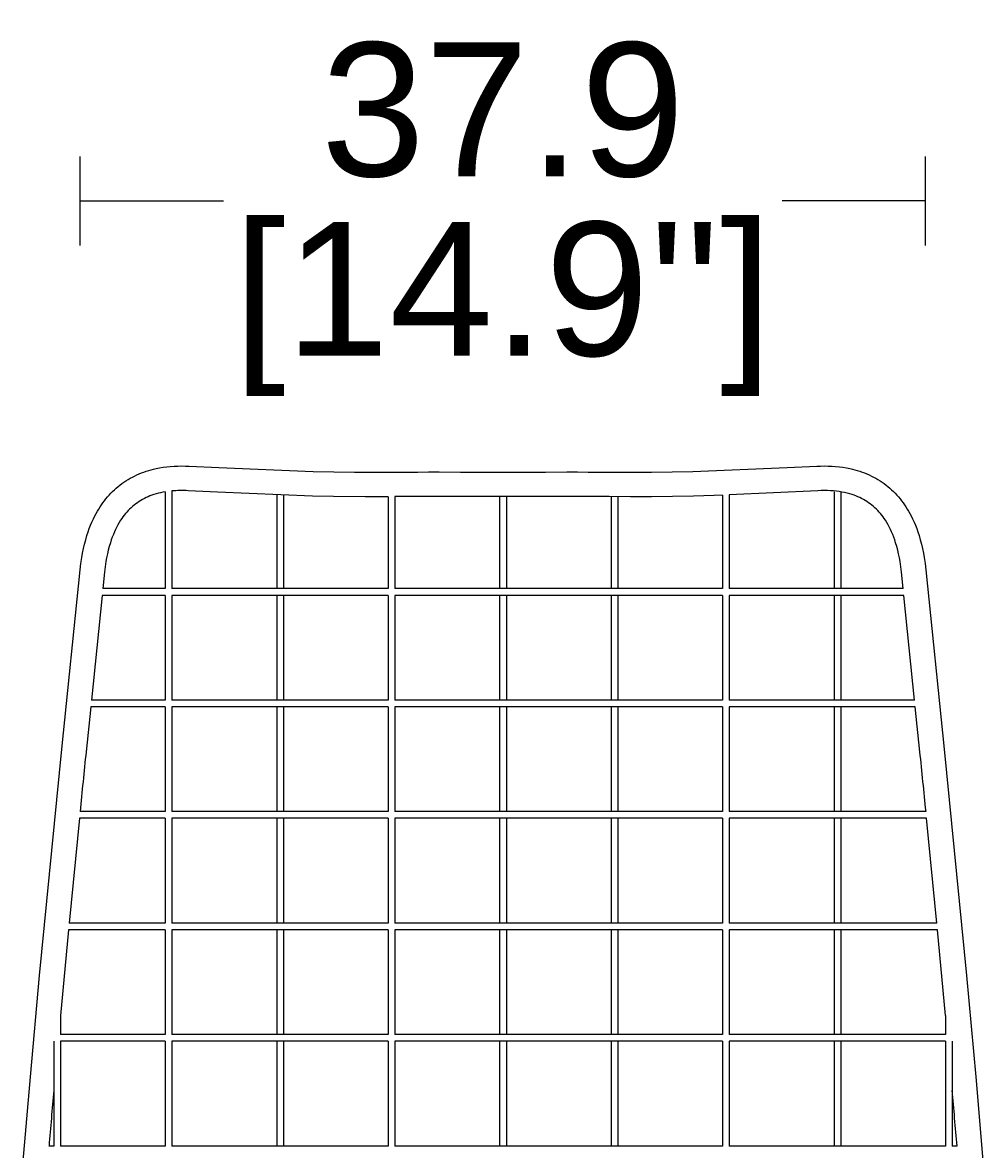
# Model space of a CAD drawing. Header units: centimetres. Extents: x 10400 to 15023, y -8038 to -5428.
# Tile 10 of 20: x 10417 to 10848, y -5982 to -5477. Entities that reach past the tile are written whole.
import ezdxf

# ---------------------------------------------------------------- set-up
doc = ezdxf.new("R2010")
doc.units = ezdxf.units.CM
doc.layers.add('CC-DIMENSION', color=251, linetype='Continuous')
doc.layers.add('Livello 1', color=250, linetype='Continuous')
doc.styles.add('Cassina', font='arial.ttf')
doc.dimstyles.new('ABACO custom interiors_ass', dxfattribs={"dimtxt": 3, "dimasz": 1, "dimexe": 1, "dimexo": 2, "dimgap": 0.5, "dimtad": 0, "dimdec": 1, "dimlfac": 0.1, "dimzin": 0, "dimdsep": 46, "dimtxsty": 'Cassina', "dimblk": 'NONE', "dimcen": 1, "dimclrd": 256, "dimclre": 256, "dimclrt": 7, "dimadec": 0, "dimazin": 0, "dimtfac": 1, "dimtdec": 1, "dimtofl": 0, "dimtmove": 1, "dimatfit": 2, "dimldrblk": 'OBLIQUE', "dimfxl": 1, "dimfxlon": 1, "dimtolj": 1, "dimtzin": 0, "dimarcsym": 1})

# ---------------------------------------------------------------- blocks, each defined once
blk = doc.blocks.new('*D115')
at = {"layer": 'CC-DIMENSION', "lineweight": -2, "transparency": 16777216}
for p, q in [((10443.3, -5577.11), (10443.3, -5537.11)), ((10822.45, -5577.11), (10822.45, -5537.11)), ((10443.3, -5557.11), (10507.58, -5557.11)), ((10822.45, -5557.11), (10758.17, -5557.11))]:
    blk.add_line(p, q, dxfattribs=at)
at = {"layer": 'Defpoints', "color": 0, "transparency": 16777216}
for p in [(10822.45, -5557.11), (10443.3, -5722.46), (10822.45, -5721.11)]:
    blk.add_point(p, dxfattribs=at)
at = {"layer": 'CC-DIMENSION', "color": 7, "transparency": 16777216, "char_height": 60, "attachment_point": 5, "style": 'Cassina'}
for s, insert in [('\\A1;37.9', (10632.87, -5516.46)), ("\\A1;[14.9'']", (10632.87, -5605.57))]:
    blk.add_mtext(s, dxfattribs=dict(at, insert=insert))
blk = doc.blocks.new('_None')
blk = doc.blocks.new('_Oblique')
at = {"color": 0, "linetype": 'ByBlock', "lineweight": -2}
blk.add_line((-0.5, -0.5), (0.5, 0.5), dxfattribs=at)

msp = doc.modelspace()

# ---------------------------------------------------------------- linework, layer by layer
at = {"layer": 'Livello 1'}
for p, q in [((10466.71, -5680.95), (10467.7, -5680.45)), ((10467.7, -5680.45), (10468.7, -5679.97)), ((10468.7, -5679.97), (10469.74, -5679.52)), ((10469.74, -5679.52), (10470.79, -5679.1)), ((10470.79, -5679.1), (10471.85, -5678.7)), ((10471.85, -5678.7), (10472.91, -5678.34)), ((10472.91, -5678.34), (10474.02, -5677.99)), ((10474.02, -5677.99), (10475.13, -5677.67)), ((10475.13, -5677.67), (10476.25, -5677.39)), ((10476.25, -5677.39), (10477.38, -5677.13)), ((10477.38, -5677.13), (10478.94, -5676.82)), ((10478.94, -5676.82), (10480.51, -5676.56)), ((10480.51, -5676.56), (10482.09, -5676.35)), ((10482.09, -5676.35), (10483.73, -5676.18)), ((10483.73, -5676.18), (10485.38, -5676.06)), ((10485.38, -5676.06), (10487.03, -5675.99)), ((10487.03, -5675.99), (10488.75, -5675.96)), ((10488.75, -5675.96), (10490.48, -5675.98)), ((10490.48, -5675.98), (10492.2, -5676.04)), ((10492.2, -5676.04), (10505.42, -5676.67)), ((10505.42, -5676.67), (10547.82, -5678.48)), ((10547.82, -5678.48), (10557.07, -5678.64)), ((10557.07, -5678.64), (10566.4, -5678.72)), ((10566.4, -5678.72), (10571.09, -5678.74)), ((10571.09, -5678.74), (10575.8, -5678.74)), ((10575.8, -5678.74), (10585.26, -5678.71)), ((10585.26, -5678.71), (10594.76, -5678.67)), ((10594.76, -5678.67), (10599.53, -5678.65)), ((10599.53, -5678.65), (10604.31, -5678.64)), ((10604.31, -5678.64), (10613.86, -5678.66)), ((10613.86, -5678.66), (10623.41, -5678.68)), ((10623.41, -5678.68), (10642.49, -5678.68)), ((10642.49, -5678.68), (10652.04, -5678.66)), ((10652.04, -5678.66), (10661.6, -5678.64)), ((10661.6, -5678.64), (10666.37, -5678.65)), ((10666.37, -5678.65), (10671.14, -5678.67)), ((10671.14, -5678.67), (10680.65, -5678.71)), ((10680.65, -5678.71), (10690.11, -5678.74)), ((10690.11, -5678.74), (10694.81, -5678.74)), ((10694.81, -5678.74), (10699.5, -5678.72)), ((10699.5, -5678.72), (10708.83, -5678.64)), ((10708.83, -5678.64), (10718.08, -5678.48)), ((10718.08, -5678.48), (10760.48, -5676.67)), ((10760.48, -5676.67), (10773.7, -5676.04)), ((10773.7, -5676.04), (10775.43, -5675.98)), ((10775.43, -5675.98), (10777.15, -5675.96)), ((10777.15, -5675.96), (10778.88, -5675.99)), ((10778.88, -5675.99), (10780.53, -5676.06)), ((10780.53, -5676.06), (10782.17, -5676.18)), ((10782.17, -5676.18), (10783.82, -5676.35)), ((10783.82, -5676.35), (10785.39, -5676.56)), ((10785.39, -5676.56), (10786.96, -5676.82)), ((10786.96, -5676.82), (10788.53, -5677.13)), ((10788.53, -5677.13), (10789.65, -5677.39)), ((10789.65, -5677.39), (10790.77, -5677.67)), ((10790.77, -5677.67), (10791.89, -5677.99)), ((10791.89, -5677.99), (10792.99, -5678.34)), ((10792.99, -5678.34), (10794.06, -5678.7)), ((10794.06, -5678.7), (10795.12, -5679.1)), ((10795.12, -5679.1), (10796.17, -5679.52)), ((10796.17, -5679.52), (10797.2, -5679.97)), ((10797.2, -5679.97), (10798.21, -5680.45)), ((10798.21, -5680.45), (10799.2, -5680.95)), ((10459.44, -5685.92), (10460.28, -5685.21)), ((10460.28, -5685.21), (10461.14, -5684.52)), ((10461.14, -5684.52), (10462.02, -5683.86)), ((10462.02, -5683.86), (10462.92, -5683.23)), ((10462.92, -5683.23), (10463.84, -5682.62)), ((10463.84, -5682.62), (10464.77, -5682.04)), ((10464.77, -5682.04), (10465.73, -5681.48)), ((10465.73, -5681.48), (10466.71, -5680.95)), ((10799.2, -5680.95), (10800.17, -5681.48)), ((10800.17, -5681.48), (10801.13, -5682.04)), ((10801.13, -5682.04), (10802.07, -5682.62)), ((10802.07, -5682.62), (10802.99, -5683.23)), ((10802.99, -5683.23), (10803.89, -5683.86)), ((10803.89, -5683.86), (10804.77, -5684.52)), ((10804.77, -5684.52), (10805.62, -5685.21)), ((10805.62, -5685.21), (10806.46, -5685.92)), ((10454.86, -5690.68), (10455.56, -5689.83)), ((10455.56, -5689.83), (10456.3, -5689)), ((10456.3, -5689), (10457.05, -5688.2)), ((10457.05, -5688.2), (10457.83, -5687.41)), ((10457.83, -5687.41), (10458.63, -5686.65)), ((10458.63, -5686.65), (10459.44, -5685.92)), ((10472.11, -5690.53), (10471.31, -5690.96)), ((10472.93, -5690.12), (10472.11, -5690.53)), ((10473.77, -5689.75), (10472.93, -5690.12)), ((10474.61, -5689.4), (10473.77, -5689.75)), ((10475.47, -5689.08), (10474.61, -5689.4)), ((10476.34, -5688.79), (10475.47, -5689.08)), ((10477.34, -5688.48), (10476.34, -5688.79)), ((10478.36, -5688.2), (10477.34, -5688.48)), ((10479.38, -5687.95), (10478.36, -5688.2)), ((10480.42, -5687.73), (10479.38, -5687.95)), ((10481.45, -5687.55), (10480.42, -5687.73)), ((10481.45, -5687.55), (10481.45, -5730.97)), ((10484.45, -5687.16), (10484.45, -5730.97)), ((10504.9, -5687.66), (10491.67, -5687.03)), ((10547.56, -5689.47), (10504.9, -5687.66)), ((10531.45, -5689.05), (10531.45, -5730.97)), ((10534.45, -5689.05), (10534.45, -5730.97)), ((10556.93, -5689.64), (10547.56, -5689.47)), ((10571.08, -5689.74), (10556.93, -5689.64)), ((10575.82, -5689.74), (10571.08, -5689.74)), ((10581.45, -5689.72), (10575.82, -5689.74)), ((10581.45, -5689.72), (10581.45, -5730.97)), ((10585.31, -5689.71), (10584.45, -5689.71)), ((10584.45, -5689.71), (10584.45, -5730.97)), ((10594.81, -5689.67), (10585.31, -5689.71)), ((10599.56, -5689.65), (10594.81, -5689.67)), ((10604.31, -5689.64), (10599.56, -5689.65)), ((10613.84, -5689.66), (10604.31, -5689.64)), ((10623.39, -5689.68), (10613.84, -5689.66)), ((10642.52, -5689.68), (10623.39, -5689.68)), ((10631.45, -5689.7), (10631.45, -5730.97)), ((10634.45, -5689.7), (10634.45, -5730.97)), ((10652.07, -5689.66), (10642.52, -5689.68)), ((10661.59, -5689.64), (10652.07, -5689.66)), ((10666.35, -5689.65), (10661.59, -5689.64)), ((10680.6, -5689.71), (10666.35, -5689.65)), ((10690.09, -5689.74), (10680.6, -5689.71)), ((10681.45, -5689.72), (10681.45, -5730.97)), ((10684.45, -5689.72), (10684.45, -5730.97)), ((10694.83, -5689.74), (10690.09, -5689.74)), ((10699.55, -5689.72), (10694.83, -5689.74)), ((10708.98, -5689.64), (10699.55, -5689.72)), ((10718.34, -5689.47), (10708.98, -5689.64)), ((10727.63, -5689.2), (10718.34, -5689.47)), ((10731.45, -5689.05), (10727.63, -5689.2)), ((10731.45, -5689.05), (10731.45, -5730.97)), ((10774.23, -5687.03), (10734.45, -5688.93)), ((10734.45, -5688.93), (10734.45, -5730.97)), ((10775.67, -5686.97), (10774.23, -5687.03)), ((10777.1, -5686.96), (10775.67, -5686.97)), ((10778.54, -5686.98), (10777.1, -5686.96)), ((10779.87, -5687.04), (10778.54, -5686.98)), ((10781.2, -5687.14), (10779.87, -5687.04)), ((10782.53, -5687.27), (10781.2, -5687.14)), ((10781.45, -5687.55), (10781.45, -5730.97)), ((10783.76, -5687.44), (10782.53, -5687.27)), ((10784.98, -5687.64), (10783.76, -5687.44)), ((10784.45, -5687.55), (10784.45, -5730.97)), ((10786.2, -5687.88), (10784.98, -5687.64)), ((10787.34, -5688.15), (10786.2, -5687.88)), ((10788.46, -5688.45), (10787.34, -5688.15)), ((10789.57, -5688.79), (10788.46, -5688.45)), ((10790.44, -5689.08), (10789.57, -5688.79)), ((10791.29, -5689.4), (10790.44, -5689.08)), ((10792.14, -5689.75), (10791.29, -5689.4)), ((10792.97, -5690.12), (10792.14, -5689.75)), ((10793.79, -5690.53), (10792.97, -5690.12)), ((10794.6, -5690.96), (10793.79, -5690.53)), ((10806.46, -5685.92), (10807.28, -5686.65)), ((10807.28, -5686.65), (10808.08, -5687.41)), ((10808.08, -5687.41), (10808.85, -5688.2)), ((10808.85, -5688.2), (10809.61, -5689)), ((10809.61, -5689), (10810.34, -5689.83)), ((10810.34, -5689.83), (10811.05, -5690.68)), ((10451.03, -5696.25), (10451.61, -5695.27)), ((10451.61, -5695.27), (10452.22, -5694.3)), ((10452.22, -5694.3), (10452.84, -5693.37)), ((10452.84, -5693.37), (10453.49, -5692.46)), ((10453.49, -5692.46), (10454.16, -5691.56)), ((10454.16, -5691.56), (10454.86, -5690.68)), ((10465.46, -5695.32), (10464.82, -5695.97)), ((10466.13, -5694.69), (10465.46, -5695.32)), ((10466.81, -5694.09), (10466.13, -5694.69)), ((10467.51, -5693.5), (10466.81, -5694.09)), ((10468.24, -5692.94), (10467.51, -5693.5)), ((10468.98, -5692.41), (10468.24, -5692.94)), ((10469.74, -5691.9), (10468.98, -5692.41)), ((10470.51, -5691.42), (10469.74, -5691.9)), ((10471.31, -5690.96), (10470.51, -5691.42)), ((10795.39, -5691.42), (10794.6, -5690.96)), ((10796.17, -5691.9), (10795.39, -5691.42)), ((10796.93, -5692.41), (10796.17, -5691.9)), ((10797.67, -5692.94), (10796.93, -5692.41)), ((10798.39, -5693.5), (10797.67, -5692.94)), ((10799.1, -5694.09), (10798.39, -5693.5)), ((10799.78, -5694.69), (10799.1, -5694.09)), ((10800.44, -5695.32), (10799.78, -5694.69)), ((10801.09, -5695.97), (10800.44, -5695.32)), ((10811.05, -5690.68), (10811.74, -5691.56)), ((10811.74, -5691.56), (10812.42, -5692.46)), ((10812.42, -5692.46), (10813.06, -5693.37)), ((10813.06, -5693.37), (10813.68, -5694.3)), ((10813.68, -5694.3), (10814.29, -5695.27)), ((10814.29, -5695.27), (10814.88, -5696.25)), ((10448.59, -5701.08), (10449.24, -5699.66)), ((10449.24, -5699.66), (10449.93, -5698.25)), ((10449.93, -5698.25), (10450.47, -5697.25)), ((10450.47, -5697.25), (10451.03, -5696.25)), ((10461.45, -5700.29), (10460.84, -5701.27)), ((10461.95, -5699.52), (10461.45, -5700.29)), ((10462.48, -5698.78), (10461.95, -5699.52)), ((10463.03, -5698.05), (10462.48, -5698.78)), ((10463.6, -5697.34), (10463.03, -5698.05)), ((10464.2, -5696.64), (10463.6, -5697.34)), ((10464.82, -5695.97), (10464.2, -5696.64)), ((10801.71, -5696.64), (10801.09, -5695.97)), ((10802.31, -5697.34), (10801.71, -5696.64)), ((10802.88, -5698.05), (10802.31, -5697.34)), ((10803.43, -5698.78), (10802.88, -5698.05)), ((10803.96, -5699.52), (10803.43, -5698.78)), ((10804.46, -5700.29), (10803.96, -5699.52)), ((10805.07, -5701.27), (10804.46, -5700.29)), ((10814.88, -5696.25), (10815.44, -5697.25)), ((10815.44, -5697.25), (10815.97, -5698.25)), ((10815.97, -5698.25), (10816.67, -5699.66)), ((10816.67, -5699.66), (10817.32, -5701.08)), ((10446.35, -5707.08), (10446.85, -5705.54)), ((10446.85, -5705.54), (10447.39, -5704.02)), ((10447.39, -5704.02), (10447.98, -5702.52)), ((10447.98, -5702.52), (10448.59, -5701.08)), ((10458.65, -5705.52), (10458.17, -5706.65)), ((10459.16, -5704.4), (10458.65, -5705.52)), ((10459.71, -5703.3), (10459.16, -5704.4)), ((10460.26, -5702.28), (10459.71, -5703.3)), ((10460.84, -5701.27), (10460.26, -5702.28)), ((10805.65, -5702.28), (10805.07, -5701.27)), ((10806.2, -5703.3), (10805.65, -5702.28)), ((10806.75, -5704.4), (10806.2, -5703.3)), ((10807.26, -5705.52), (10806.75, -5704.4)), ((10807.74, -5706.65), (10807.26, -5705.52)), ((10817.32, -5701.08), (10817.93, -5702.52)), ((10817.93, -5702.52), (10818.51, -5704.02)), ((10818.51, -5704.02), (10819.06, -5705.54)), ((10819.06, -5705.54), (10819.56, -5707.08)), ((10445.25, -5711.03), (10445.77, -5709.05)), ((10445.77, -5709.05), (10446.35, -5707.08)), ((10456.85, -5710.36), (10456.36, -5712.03)), ((10457.25, -5709.11), (10456.85, -5710.36)), ((10457.69, -5707.88), (10457.25, -5709.11)), ((10458.17, -5706.65), (10457.69, -5707.88)), ((10808.21, -5707.88), (10807.74, -5706.65)), ((10808.65, -5709.11), (10808.21, -5707.88)), ((10809.06, -5710.36), (10808.65, -5709.11)), ((10809.55, -5712.03), (10809.06, -5710.36)), ((10819.56, -5707.08), (10820.14, -5709.05)), ((10820.14, -5709.05), (10820.66, -5711.03)), ((10444.02, -5717.06), (10444.37, -5715.04)), ((10444.37, -5715.04), (10444.78, -5713.03)), ((10444.78, -5713.03), (10445.25, -5711.03)), ((10455.52, -5715.41), (10455.17, -5717.12)), ((10455.91, -5713.72), (10455.52, -5715.41)), ((10456.36, -5712.03), (10455.91, -5713.72)), ((10809.99, -5713.72), (10809.55, -5712.03)), ((10810.39, -5715.41), (10809.99, -5713.72)), ((10810.73, -5717.12), (10810.39, -5715.41)), ((10820.66, -5711.03), (10821.13, -5713.03)), ((10821.13, -5713.03), (10821.53, -5715.04)), ((10821.53, -5715.04), (10821.89, -5717.06)), ((10443.3, -5722.46), (10443.62, -5719.76)), ((10443.62, -5719.76), (10444.02, -5717.06)), ((10454.87, -5718.83), (10454.52, -5721.21)), ((10455.17, -5717.12), (10454.87, -5718.83)), ((10811.03, -5718.83), (10810.73, -5717.12)), ((10811.38, -5721.21), (10811.03, -5718.83)), ((10821.89, -5717.06), (10822.29, -5719.76)), ((10822.29, -5719.76), (10822.6, -5722.46)), ((10435.01, -5802.99), (10443.3, -5722.46)), ((10454.24, -5723.59), (10453.48, -5730.97)), ((10454.52, -5721.21), (10454.24, -5723.59)), ((10811.66, -5723.59), (10811.38, -5721.21)), ((10812.42, -5730.97), (10811.66, -5723.59)), ((10822.6, -5722.46), (10830.9, -5802.99)), ((10481.45, -5730.97), (10453.48, -5730.97)), ((10581.45, -5730.97), (10484.45, -5730.97)), ((10731.45, -5730.97), (10584.45, -5730.97)), ((10812.42, -5730.97), (10734.45, -5730.97)), ((10453.17, -5733.97), (10448.33, -5780.97)), ((10481.45, -5733.97), (10453.17, -5733.97)), ((10481.45, -5733.97), (10481.45, -5780.97)), ((10484.45, -5733.97), (10484.45, -5780.97)), ((10581.45, -5733.97), (10484.45, -5733.97)), ((10531.45, -5733.97), (10531.45, -5780.97)), ((10534.45, -5733.97), (10534.45, -5780.97)), ((10581.45, -5733.97), (10581.45, -5780.97)), ((10584.45, -5733.97), (10584.45, -5780.97)), ((10731.45, -5733.97), (10584.45, -5733.97)), ((10631.45, -5733.97), (10631.45, -5780.97)), ((10634.45, -5733.97), (10634.45, -5780.97)), ((10681.45, -5733.97), (10681.45, -5780.97)), ((10684.45, -5733.97), (10684.45, -5780.97)), ((10731.45, -5733.97), (10731.45, -5780.97)), ((10734.45, -5733.97), (10734.45, -5780.97)), ((10812.73, -5733.97), (10734.45, -5733.97)), ((10781.45, -5733.97), (10781.45, -5780.97)), ((10784.45, -5733.97), (10784.45, -5780.97)), ((10817.57, -5780.97), (10812.73, -5733.97)), ((10481.45, -5780.97), (10448.33, -5780.97)), ((10581.45, -5780.97), (10484.45, -5780.97)), ((10731.45, -5780.97), (10584.45, -5780.97)), ((10817.57, -5780.97), (10734.45, -5780.97)), ((10448.02, -5783.97), (10445.95, -5804.12)), ((10481.45, -5783.97), (10448.02, -5783.97)), ((10481.45, -5783.97), (10481.45, -5830.97)), ((10484.45, -5783.97), (10484.45, -5830.97)), ((10581.45, -5783.97), (10484.45, -5783.97)), ((10531.45, -5783.97), (10531.45, -5830.97)), ((10534.45, -5783.97), (10534.45, -5830.97)), ((10581.45, -5783.97), (10581.45, -5830.97)), ((10584.45, -5783.97), (10584.45, -5830.97)), ((10731.45, -5783.97), (10584.45, -5783.97)), ((10631.45, -5783.97), (10631.45, -5830.97)), ((10634.45, -5783.97), (10634.45, -5830.97)), ((10681.45, -5783.97), (10681.45, -5830.97)), ((10684.45, -5783.97), (10684.45, -5830.97)), ((10731.45, -5783.97), (10731.45, -5830.97)), ((10734.45, -5783.97), (10734.45, -5830.97)), ((10817.88, -5783.97), (10734.45, -5783.97)), ((10781.45, -5783.97), (10781.45, -5830.97)), ((10784.45, -5783.97), (10784.45, -5830.97)), ((10819.96, -5804.12), (10817.88, -5783.97)), ((10425.05, -5904.46), (10435.01, -5802.99)), ((10830.9, -5802.99), (10840.85, -5904.46)), ((10481.45, -5830.97), (10443.22, -5830.97)), ((10581.45, -5830.97), (10484.45, -5830.97)), ((10731.45, -5830.97), (10584.45, -5830.97)), ((10822.69, -5830.97), (10734.45, -5830.97)), ((10442.92, -5833.97), (10438.32, -5880.97)), ((10481.45, -5833.97), (10442.92, -5833.97)), ((10481.45, -5833.97), (10481.45, -5880.97)), ((10484.45, -5833.97), (10484.45, -5880.97)), ((10581.45, -5833.97), (10484.45, -5833.97)), ((10531.45, -5833.97), (10531.45, -5880.97)), ((10534.45, -5833.97), (10534.45, -5880.97)), ((10581.45, -5833.97), (10581.45, -5880.97)), ((10584.45, -5833.97), (10584.45, -5880.97)), ((10731.45, -5833.97), (10584.45, -5833.97)), ((10631.45, -5833.97), (10631.45, -5880.97)), ((10634.45, -5833.97), (10634.45, -5880.97)), ((10681.45, -5833.97), (10681.45, -5880.97)), ((10684.45, -5833.97), (10684.45, -5880.97)), ((10731.45, -5833.97), (10731.45, -5880.97)), ((10734.45, -5833.97), (10734.45, -5880.97)), ((10822.99, -5833.97), (10734.45, -5833.97)), ((10781.45, -5833.97), (10781.45, -5880.97)), ((10784.45, -5833.97), (10784.45, -5880.97)), ((10827.59, -5880.97), (10822.99, -5833.97)), ((10481.45, -5880.97), (10438.32, -5880.97)), ((10581.45, -5880.97), (10484.45, -5880.97)), ((10731.45, -5880.97), (10584.45, -5880.97)), ((10827.59, -5880.97), (10734.45, -5880.97)), ((10438.03, -5883.97), (10434.45, -5922.35)), ((10481.45, -5883.97), (10438.03, -5883.97)), ((10481.45, -5883.97), (10481.45, -5930.97)), ((10484.45, -5883.97), (10484.45, -5930.97)), ((10581.45, -5883.97), (10484.45, -5883.97)), ((10531.45, -5883.97), (10531.45, -5930.97)), ((10534.45, -5883.97), (10534.45, -5930.97)), ((10581.45, -5883.97), (10581.45, -5930.97)), ((10584.45, -5883.97), (10584.45, -5930.97)), ((10731.45, -5883.97), (10584.45, -5883.97)), ((10631.45, -5883.97), (10631.45, -5930.97)), ((10634.45, -5883.97), (10634.45, -5930.97)), ((10681.45, -5883.97), (10681.45, -5930.97)), ((10684.45, -5883.97), (10684.45, -5930.97)), ((10731.45, -5883.97), (10731.45, -5930.97)), ((10734.45, -5883.97), (10734.45, -5930.97)), ((10827.88, -5883.97), (10734.45, -5883.97)), ((10781.45, -5883.97), (10781.45, -5930.97)), ((10784.45, -5883.97), (10784.45, -5930.97)), ((10831.45, -5922.35), (10827.88, -5883.97)), ((10420.94, -5949.94), (10425.05, -5904.46)), ((10840.85, -5904.46), (10844.97, -5949.94)), ((10434.45, -5922.35), (10434.45, -5930.97)), ((10831.45, -5922.35), (10831.45, -5930.97)), ((10481.45, -5930.97), (10434.45, -5930.97)), ((10581.45, -5930.97), (10484.45, -5930.97)), ((10731.45, -5930.97), (10584.45, -5930.97)), ((10831.45, -5930.97), (10734.45, -5930.97)), ((10431.45, -5933.97), (10431.45, -5980.97)), ((10434.45, -5933.97), (10434.45, -5980.97)), ((10481.45, -5933.97), (10434.45, -5933.97)), ((10481.45, -5933.97), (10481.45, -5980.97)), ((10484.45, -5933.97), (10484.45, -5980.97)), ((10581.45, -5933.97), (10484.45, -5933.97)), ((10531.45, -5933.97), (10531.45, -5980.97)), ((10534.45, -5933.97), (10534.45, -5980.97)), ((10581.45, -5933.97), (10581.45, -5980.97)), ((10584.45, -5933.97), (10584.45, -5980.97)), ((10731.45, -5933.97), (10584.45, -5933.97)), ((10631.45, -5933.97), (10631.45, -5980.97)), ((10634.45, -5933.97), (10634.45, -5980.97)), ((10681.45, -5933.97), (10681.45, -5980.97)), ((10684.45, -5933.97), (10684.45, -5980.97)), ((10731.45, -5933.97), (10731.45, -5980.97)), ((10734.45, -5933.97), (10734.45, -5980.97)), ((10831.45, -5933.97), (10734.45, -5933.97)), ((10781.45, -5933.97), (10781.45, -5980.97)), ((10784.45, -5933.97), (10784.45, -5980.97)), ((10831.45, -5933.97), (10831.45, -5980.97)), ((10834.45, -5933.97), (10834.45, -5980.97)), ((10417.44, -5991.05), (10420.94, -5949.94)), ((10844.97, -5949.94), (10848.47, -5991.05)), ((10431.45, -5980.97), (10429.31, -5980.97)), ((10481.45, -5980.97), (10434.45, -5980.97)), ((10581.45, -5980.97), (10484.45, -5980.97)), ((10731.45, -5980.97), (10584.45, -5980.97)), ((10831.45, -5980.97), (10734.45, -5980.97)), ((10836.59, -5980.97), (10834.45, -5980.97))]:
    msp.add_line(p, q, dxfattribs=at)
for centre, radius, start, end in [((10489.03, -5738.8), 51.84, 87.073, 95.0626), ((20998.76, -6891.14), 10608.65, 174.118853, 174.264625), ((267.13, -6891.14), 10608.67, 5.735375, 5.881147), ((17893.37, -6607.17), 7490.28, 175.012463, 175.204403), ((3372.48, -6607.18), 7490.34, 4.795598, 4.987537)]:
    msp.add_arc(centre, radius, start, end, dxfattribs=at)

# ---------------------------------------------------------------- dimensions: what is measured, and where the dimension line sits
at = {"layer": 'CC-DIMENSION'}
dim = msp.add_linear_dim(base=(10822.45, -5557.11), p1=(10443.3, -5722.46), p2=(10822.45, -5721.11), dimstyle='ABACO custom interiors_ass', override={"dimscale": 0, "dimpost": '\\X'}, dxfattribs=at)
dim.commit()
dim.dimension.update_dxf_attribs({"geometry": '*D115', "text_midpoint": (10632.87, -5557.11)})

doc.saveas('drawing.dxf')
